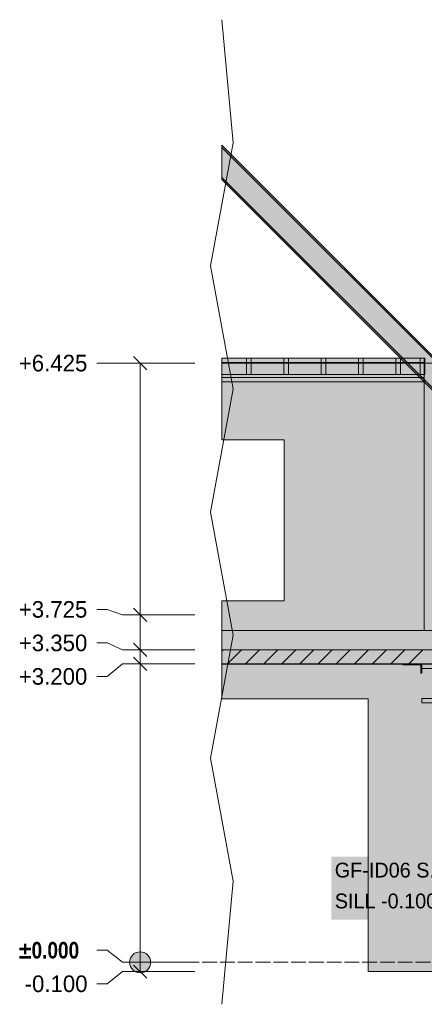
# Model space of a CAD drawing. Header units: millimetres. Extents: x 17 to 413, y 4 to 292.
# Tile 3 of 57: x 70 to 105, y 73 to 158. Entities that reach past the tile are written whole.
import ezdxf

# ---------------------------------------------------------------- set-up
doc = ezdxf.new("R2010")
doc.units = ezdxf.units.MM
doc.linetypes.add('DASHED', pattern=[1.524, 1.27, -0.254])
for name, color, linetype in [('FILL-LIGHT', 7, 'Continuous'), ('FILL-STEEL', 7, 'Continuous'), ('FILL-WHITE', 7, 'Continuous'), ('LINE-CORE', 7, 'Continuous'), ('LINE-INK', 7, 'Continuous'), ('LINE-STEEL-DASH', 7, 'DASHED'), ('LINE-STEEL_GREY', 7, 'Continuous'), ('TEXT-INK', 7, 'Continuous')]:
    doc.layers.add(name, color=color, linetype=linetype)
doc.styles.add('OpenSansCondensed-Bold', font='OpenSansCondensed-Bold.ttf')

msp = doc.modelspace()

# ---------------------------------------------------------------- hatches: boundary and pattern name
at = {"layer": 'FILL-LIGHT', "true_color": 0xcccccf}
h = msp.add_hatch(color=254, dxfattribs=at)
h.dxf.hatch_style = 1
h.paths.add_polyline_path([(102.282, 103.845), (106.256, 103.845), (106.256, 103.748), (106.256, 102.645), (87.726, 102.645), (87.726, 103.845)])
at = {"layer": 'FILL-STEEL', "true_color": 0x0d2973}
h = msp.add_hatch(color=166, dxfattribs=at)
h.dxf.hatch_style = 1
h.paths.add_polyline_path([(104.878, 99.293), (104.878, 99.683), (104.878, 99.686), (104.89, 99.686), (106.384, 99.686), (106.384, 102.231), (106.384, 102.251), (106.372, 102.251), (104.878, 102.251), (104.878, 102.642), (104.878, 102.645), (104.903, 102.645), (108.134, 102.645), (108.134, 102.254), (108.134, 102.251), (108.122, 102.251), (106.628, 102.251), (106.628, 99.706), (106.628, 99.686), (106.64, 99.686), (108.134, 99.686), (108.134, 99.296), (108.134, 99.293), (108.109, 99.293)])
at = {"layer": 'FILL-WHITE', "true_color": 0xffffff}
h = msp.add_hatch(color=7, dxfattribs=at)
h.dxf.hatch_style = 1
h.paths.add_polyline_path([(108.619, 126.235), (108.521, 126.137), (87.726, 146.932), (87.726, 147.128)])
h = msp.add_hatch(color=7, dxfattribs=at)
h.dxf.hatch_style = 1
h.paths.add_polyline_path([(108.619, 126.235), (108.521, 126.137), (87.726, 146.932), (87.726, 147.128)])
h = msp.add_hatch(color=7, dxfattribs=at)
h.dxf.hatch_style = 1
h.paths.add_polyline_path([(108.619, 126.235), (108.521, 126.137), (87.726, 146.932), (87.726, 147.128)])
h = msp.add_hatch(color=7, dxfattribs=at)
h.dxf.hatch_style = 1
h.paths.add_polyline_path([(108.619, 126.235), (108.521, 126.137), (87.726, 146.932), (87.726, 147.128)])
h = msp.add_hatch(color=7, dxfattribs=at)
h.dxf.hatch_style = 1
h.paths.add_polyline_path([(108.619, 126.235), (108.521, 126.137), (87.726, 146.932), (87.726, 147.128)])
h = msp.add_hatch(color=7, dxfattribs=at)
h.dxf.hatch_style = 1
h.paths.add_polyline_path([(108.619, 126.235), (108.521, 126.137), (87.726, 146.932), (87.726, 147.128)])
h = msp.add_hatch(color=7, dxfattribs=at)
h.dxf.hatch_style = 1
h.paths.add_polyline_path([(108.521, 126.137), (107.244, 124.86), (87.726, 144.378), (87.726, 146.932)])
h = msp.add_hatch(color=7, dxfattribs=at)
h.dxf.hatch_style = 1
h.paths.add_polyline_path([(108.521, 126.137), (107.244, 124.86), (87.726, 144.378), (87.726, 146.932)])
h = msp.add_hatch(color=7, dxfattribs=at)
h.dxf.hatch_style = 1
h.paths.add_polyline_path([(108.521, 126.137), (107.244, 124.86), (87.726, 144.378), (87.726, 146.932)])
h = msp.add_hatch(color=7, dxfattribs=at)
h.dxf.hatch_style = 1
h.paths.add_polyline_path([(108.521, 126.137), (107.244, 124.86), (87.726, 144.378), (87.726, 146.932)])
h = msp.add_hatch(color=7, dxfattribs=at)
h.dxf.hatch_style = 1
h.paths.add_polyline_path([(108.521, 126.137), (107.244, 124.86), (87.726, 144.378), (87.726, 146.932)])
h = msp.add_hatch(color=7, dxfattribs=at)
h.dxf.hatch_style = 1
h.paths.add_polyline_path([(108.521, 126.137), (107.244, 124.86), (87.726, 144.378), (87.726, 146.932)])
h = msp.add_hatch(color=7, dxfattribs=at)
h.dxf.hatch_style = 1
h.paths.add_polyline_path([(107.244, 124.86), (107.146, 124.762), (87.726, 144.183), (87.726, 144.378)])
h = msp.add_hatch(color=7, dxfattribs=at)
h.dxf.hatch_style = 1
h.paths.add_polyline_path([(107.244, 124.86), (107.146, 124.762), (87.726, 144.183), (87.726, 144.378)])
h = msp.add_hatch(color=7, dxfattribs=at)
h.dxf.hatch_style = 1
h.paths.add_polyline_path([(107.244, 124.86), (107.146, 124.762), (87.726, 144.183), (87.726, 144.378)])
h = msp.add_hatch(color=7, dxfattribs=at)
h.dxf.hatch_style = 1
h.paths.add_polyline_path([(107.244, 124.86), (107.146, 124.762), (87.726, 144.183), (87.726, 144.378)])
h = msp.add_hatch(color=7, dxfattribs=at)
h.dxf.hatch_style = 1
h.paths.add_polyline_path([(107.244, 124.86), (107.146, 124.762), (87.726, 144.183), (87.726, 144.378)])
h = msp.add_hatch(color=7, dxfattribs=at)
h.dxf.hatch_style = 1
h.paths.add_polyline_path([(107.244, 124.86), (107.146, 124.762), (87.726, 144.183), (87.726, 144.378)])
h = msp.add_hatch(color=7, dxfattribs=at)
h.dxf.hatch_style = 1
h.paths.add_polyline_path([(105.081, 128.877), (105.081, 128.501), (87.726, 128.501), (87.726, 128.877)])
h = msp.add_hatch(color=7, dxfattribs=at)
h.dxf.hatch_style = 1
h.paths.add_polyline_path([(105.081, 128.877), (105.081, 128.501), (87.726, 128.501), (87.726, 128.877)])
h = msp.add_hatch(color=7, dxfattribs=at)
h.dxf.hatch_style = 1
h.paths.add_polyline_path([(105.081, 128.877), (105.081, 128.501), (87.726, 128.501), (87.726, 128.877)])
h = msp.add_hatch(color=7, dxfattribs=at)
h.dxf.hatch_style = 1
h.paths.add_polyline_path([(105.081, 128.877), (105.081, 128.501), (87.726, 128.501), (87.726, 128.877)])
h = msp.add_hatch(color=7, dxfattribs=at)
h.dxf.hatch_style = 1
h.paths.add_polyline_path([(105.081, 128.877), (105.081, 128.501), (87.726, 128.501), (87.726, 128.877)])
h = msp.add_hatch(color=7, dxfattribs=at)
h.dxf.hatch_style = 1
h.paths.add_polyline_path([(105.081, 128.877), (105.081, 128.501), (87.726, 128.501), (87.726, 128.877)])
h = msp.add_hatch(color=7, dxfattribs=at)
h.dxf.hatch_style = 1
h.paths.add_polyline_path([(105.081, 128.877), (105.081, 128.501), (87.726, 128.501), (87.726, 128.877)])
h = msp.add_hatch(color=7, dxfattribs=at)
h.dxf.hatch_style = 1
h.paths.add_polyline_path([(105.081, 128.877), (105.081, 128.501), (87.726, 128.501), (87.726, 128.877)])
h = msp.add_hatch(color=7, dxfattribs=at)
h.dxf.hatch_style = 1
h.paths.add_polyline_path([(105.081, 128.877), (105.081, 128.501), (87.726, 128.501), (87.726, 128.877)])
h = msp.add_hatch(color=7, dxfattribs=at)
h.dxf.hatch_style = 1
h.paths.add_polyline_path([(105.081, 128.877), (105.081, 128.501), (87.726, 128.501), (87.726, 128.877)])
h = msp.add_hatch(color=7, dxfattribs=at)
h.dxf.hatch_style = 1
h.paths.add_polyline_path([(105.081, 128.877), (105.081, 128.501), (87.726, 128.501), (87.726, 128.877)])
h = msp.add_hatch(color=7, dxfattribs=at)
h.dxf.hatch_style = 1
h.paths.add_polyline_path([(105.081, 128.877), (105.081, 128.501), (87.726, 128.501), (87.726, 128.877)])
h = msp.add_hatch(color=7, dxfattribs=at)
h.dxf.hatch_style = 1
h.paths.add_polyline_path([(105.081, 128.877), (105.081, 128.501), (87.726, 128.501), (87.726, 128.877)])
h = msp.add_hatch(color=7, dxfattribs=at)
h.dxf.hatch_style = 1
h.paths.add_polyline_path([(105.081, 128.877), (105.081, 128.501), (87.726, 128.501), (87.726, 128.877)])
h = msp.add_hatch(color=7, dxfattribs=at)
h.dxf.hatch_style = 1
h.paths.add_polyline_path([(105.081, 128.877), (105.081, 128.501), (87.726, 128.501), (87.726, 128.877)])
h = msp.add_hatch(color=7, dxfattribs=at)
h.dxf.hatch_style = 1
h.paths.add_polyline_path([(105.081, 128.877), (105.081, 128.501), (87.726, 128.501), (87.726, 128.877)])
h = msp.add_hatch(color=7, dxfattribs=at)
h.dxf.hatch_style = 1
h.paths.add_polyline_path([(105.081, 128.877), (105.081, 128.501), (87.726, 128.501), (87.726, 128.877)])
h = msp.add_hatch(color=7, dxfattribs=at)
h.dxf.hatch_style = 1
h.paths.add_polyline_path([(105.081, 128.877), (105.081, 128.501), (87.726, 128.501), (87.726, 128.877)])
h = msp.add_hatch(color=7, dxfattribs=at)
h.dxf.hatch_style = 1
h.paths.add_polyline_path([(105.081, 128.877), (105.081, 128.501), (87.726, 128.501), (87.726, 128.877)])
h = msp.add_hatch(color=7, dxfattribs=at)
h.dxf.hatch_style = 1
h.paths.add_polyline_path([(105.081, 128.877), (105.081, 128.501), (87.726, 128.501), (87.726, 128.877)])
h = msp.add_hatch(color=7, dxfattribs=at)
h.dxf.hatch_style = 1
h.paths.add_polyline_path([(105.081, 128.877), (105.081, 128.501), (87.726, 128.501), (87.726, 128.877)])
h = msp.add_hatch(color=7, dxfattribs=at)
h.dxf.hatch_style = 1
h.paths.add_polyline_path([(105.081, 128.877), (105.081, 128.501), (87.726, 128.501), (87.726, 128.877)])
h = msp.add_hatch(color=7, dxfattribs=at)
h.dxf.hatch_style = 1
h.paths.add_polyline_path([(105.081, 128.877), (105.081, 128.501), (87.726, 128.501), (87.726, 128.877)])
h = msp.add_hatch(color=7, dxfattribs=at)
h.dxf.hatch_style = 1
h.paths.add_polyline_path([(105.081, 128.877), (105.081, 128.501), (87.726, 128.501), (87.726, 128.877)])
h = msp.add_hatch(color=7, dxfattribs=at)
h.dxf.hatch_style = 1
h.paths.add_polyline_path([(105.081, 128.877), (105.081, 128.501), (87.726, 128.501), (87.726, 128.877)])
h = msp.add_hatch(color=7, dxfattribs=at)
h.dxf.hatch_style = 1
h.paths.add_polyline_path([(105.081, 128.877), (105.081, 128.501), (87.726, 128.501), (87.726, 128.877)])
h = msp.add_hatch(color=7, dxfattribs=at)
h.dxf.hatch_style = 1
h.paths.add_polyline_path([(105.081, 128.877), (105.081, 128.501), (87.726, 128.501), (87.726, 128.877)])
h = msp.add_hatch(color=7, dxfattribs=at)
h.dxf.hatch_style = 1
h.paths.add_polyline_path([(105.081, 128.877), (105.081, 128.501), (87.726, 128.501), (87.726, 128.877)])
h = msp.add_hatch(color=7, dxfattribs=at)
h.dxf.hatch_style = 1
h.paths.add_polyline_path([(105.081, 128.877), (105.081, 128.501), (87.726, 128.501), (87.726, 128.877)])
h = msp.add_hatch(color=7, dxfattribs=at)
h.dxf.hatch_style = 1
h.paths.add_polyline_path([(105.081, 128.877), (105.081, 128.501), (87.726, 128.501), (87.726, 128.877)])
h = msp.add_hatch(color=7, dxfattribs=at)
h.dxf.hatch_style = 1
h.paths.add_polyline_path([(105.081, 128.877), (105.081, 128.501), (87.726, 128.501), (87.726, 128.877)])
h = msp.add_hatch(color=7, dxfattribs=at)
h.dxf.hatch_style = 1
h.paths.add_polyline_path([(105.081, 128.877), (105.081, 128.501), (87.726, 128.501), (87.726, 128.877)])
h = msp.add_hatch(color=7, dxfattribs=at)
h.dxf.hatch_style = 1
h.paths.add_polyline_path([(105.081, 128.877), (105.081, 128.501), (87.726, 128.501), (87.726, 128.877)])
h = msp.add_hatch(color=7, dxfattribs=at)
h.dxf.hatch_style = 1
h.paths.add_polyline_path([(105.081, 128.877), (105.081, 128.501), (87.726, 128.501), (87.726, 128.877)])
h = msp.add_hatch(color=7, dxfattribs=at)
h.dxf.hatch_style = 1
h.paths.add_polyline_path([(105.081, 128.877), (105.081, 128.501), (87.726, 128.501), (87.726, 128.877)])
h = msp.add_hatch(color=7, dxfattribs=at)
h.dxf.hatch_style = 1
h.paths.add_polyline_path([(105.081, 128.877), (105.081, 128.501), (87.726, 128.501), (87.726, 128.877)])
h = msp.add_hatch(color=7, dxfattribs=at)
h.dxf.hatch_style = 1
h.paths.add_polyline_path([(105.081, 128.877), (105.081, 128.501), (87.726, 128.501), (87.726, 128.877)])
h = msp.add_hatch(color=7, dxfattribs=at)
h.dxf.hatch_style = 1
h.paths.add_polyline_path([(105.081, 128.877), (105.081, 128.501), (87.726, 128.501), (87.726, 128.877)])
h = msp.add_hatch(color=7, dxfattribs=at)
h.dxf.hatch_style = 1
h.paths.add_polyline_path([(105.081, 128.877), (105.081, 128.501), (87.726, 128.501), (87.726, 128.877)])
h = msp.add_hatch(color=7, dxfattribs=at)
h.dxf.hatch_style = 1
h.paths.add_polyline_path([(105.081, 128.877), (105.081, 128.501), (87.726, 128.501), (87.726, 128.877)])
h = msp.add_hatch(color=7, dxfattribs=at)
h.dxf.hatch_style = 1
h.paths.add_polyline_path([(105.081, 128.877), (105.081, 127.477), (87.726, 127.477), (87.726, 128.877)])
h = msp.add_hatch(color=7, dxfattribs=at)
h.dxf.hatch_style = 1
h.paths.add_polyline_path([(105.081, 128.877), (105.081, 127.477), (87.726, 127.477), (87.726, 128.877)])
h = msp.add_hatch(color=7, dxfattribs=at)
h.dxf.hatch_style = 1
h.paths.add_polyline_path([(105.081, 128.877), (105.081, 127.477), (87.726, 127.477), (87.726, 128.877)])
h = msp.add_hatch(color=7, dxfattribs=at)
h.dxf.hatch_style = 1
h.paths.add_polyline_path([(105.081, 128.877), (105.081, 127.477), (87.726, 127.477), (87.726, 128.877)])
h = msp.add_hatch(color=7, dxfattribs=at)
h.dxf.hatch_style = 1
h.paths.add_polyline_path([(105.081, 128.501), (105.081, 127.221), (87.726, 127.221), (87.726, 128.501)])
h = msp.add_hatch(color=7, dxfattribs=at)
h.dxf.hatch_style = 1
h.paths.add_polyline_path([(105.081, 128.501), (105.081, 127.221), (87.726, 127.221), (87.726, 128.501)])
h = msp.add_hatch(color=7, dxfattribs=at)
h.dxf.hatch_style = 1
h.paths.add_polyline_path([(105.081, 128.501), (105.081, 127.221), (87.726, 127.221), (87.726, 128.501)])
h = msp.add_hatch(color=7, dxfattribs=at)
h.dxf.hatch_style = 1
h.paths.add_polyline_path([(105.081, 128.501), (105.081, 127.221), (87.726, 127.221), (87.726, 128.501)])
h = msp.add_hatch(color=7, dxfattribs=at)
h.dxf.hatch_style = 1
h.paths.add_polyline_path([(105.081, 128.501), (105.081, 127.221), (87.726, 127.221), (87.726, 128.501)])
h = msp.add_hatch(color=7, dxfattribs=at)
h.dxf.hatch_style = 1
h.paths.add_polyline_path([(105.081, 128.501), (105.081, 127.221), (87.726, 127.221), (87.726, 128.501)])
h = msp.add_hatch(color=7, dxfattribs=at)
h.dxf.hatch_style = 1
h.paths.add_polyline_path([(105.081, 128.501), (105.081, 127.221), (87.726, 127.221), (87.726, 128.501)])
h = msp.add_hatch(color=7, dxfattribs=at)
h.dxf.hatch_style = 1
h.paths.add_polyline_path([(105.081, 128.501), (105.081, 127.221), (87.726, 127.221), (87.726, 128.501)])
h = msp.add_hatch(color=7, dxfattribs=at)
h.dxf.hatch_style = 1
h.paths.add_polyline_path([(105.081, 128.501), (105.081, 127.221), (87.726, 127.221), (87.726, 128.501)])
h = msp.add_hatch(color=7, dxfattribs=at)
h.dxf.hatch_style = 1
h.paths.add_polyline_path([(105.081, 128.501), (105.081, 127.221), (87.726, 127.221), (87.726, 128.501)])
h = msp.add_hatch(color=7, dxfattribs=at)
h.dxf.hatch_style = 1
h.paths.add_polyline_path([(105.081, 128.501), (105.081, 127.221), (87.726, 127.221), (87.726, 128.501)])
h = msp.add_hatch(color=7, dxfattribs=at)
h.dxf.hatch_style = 1
h.paths.add_polyline_path([(105.081, 128.501), (105.081, 127.221), (87.726, 127.221), (87.726, 128.501)])
h = msp.add_hatch(color=7, dxfattribs=at)
h.dxf.hatch_style = 1
h.paths.add_polyline_path([(105.081, 128.501), (105.081, 127.221), (87.726, 127.221), (87.726, 128.501)])
h = msp.add_hatch(color=7, dxfattribs=at)
h.dxf.hatch_style = 1
h.paths.add_polyline_path([(105.081, 128.501), (105.081, 127.221), (87.726, 127.221), (87.726, 128.501)])
h = msp.add_hatch(color=7, dxfattribs=at)
h.dxf.hatch_style = 1
h.paths.add_polyline_path([(105.081, 128.501), (105.081, 127.221), (87.726, 127.221), (87.726, 128.501)])
h = msp.add_hatch(color=7, dxfattribs=at)
h.dxf.hatch_style = 1
h.paths.add_polyline_path([(105.081, 128.501), (105.081, 127.221), (87.726, 127.221), (87.726, 128.501)])
h = msp.add_hatch(color=7, dxfattribs=at)
h.dxf.hatch_style = 1
h.paths.add_polyline_path([(105.081, 128.501), (105.081, 127.221), (87.726, 127.221), (87.726, 128.501)])
h = msp.add_hatch(color=7, dxfattribs=at)
h.dxf.hatch_style = 1
h.paths.add_polyline_path([(105.081, 128.501), (105.081, 127.221), (87.726, 127.221), (87.726, 128.501)])
h = msp.add_hatch(color=7, dxfattribs=at)
h.dxf.hatch_style = 1
h.paths.add_polyline_path([(105.081, 128.501), (105.081, 127.221), (87.726, 127.221), (87.726, 128.501)])
h = msp.add_hatch(color=7, dxfattribs=at)
h.dxf.hatch_style = 1
h.paths.add_polyline_path([(105.081, 128.501), (105.081, 127.221), (87.726, 127.221), (87.726, 128.501)])
h = msp.add_hatch(color=7, dxfattribs=at)
h.dxf.hatch_style = 1
h.paths.add_polyline_path([(105.081, 128.501), (105.081, 127.221), (87.726, 127.221), (87.726, 128.501)])
h = msp.add_hatch(color=7, dxfattribs=at)
h.dxf.hatch_style = 1
h.paths.add_polyline_path([(105.081, 128.501), (105.081, 127.221), (87.726, 127.221), (87.726, 128.501)])
h = msp.add_hatch(color=7, dxfattribs=at)
h.dxf.hatch_style = 1
h.paths.add_polyline_path([(105.081, 128.501), (105.081, 127.221), (87.726, 127.221), (87.726, 128.501)])
h = msp.add_hatch(color=7, dxfattribs=at)
h.dxf.hatch_style = 1
h.paths.add_polyline_path([(105.081, 128.501), (105.081, 127.221), (87.726, 127.221), (87.726, 128.501)])
h = msp.add_hatch(color=7, dxfattribs=at)
h.dxf.hatch_style = 1
h.paths.add_polyline_path([(105.081, 128.501), (105.081, 127.221), (87.726, 127.221), (87.726, 128.501)])
h = msp.add_hatch(color=7, dxfattribs=at)
h.dxf.hatch_style = 1
h.paths.add_polyline_path([(105.081, 128.501), (105.081, 127.221), (87.726, 127.221), (87.726, 128.501)])
h = msp.add_hatch(color=7, dxfattribs=at)
h.dxf.hatch_style = 1
h.paths.add_polyline_path([(105.081, 128.501), (105.081, 127.221), (87.726, 127.221), (87.726, 128.501)])
h = msp.add_hatch(color=7, dxfattribs=at)
h.dxf.hatch_style = 1
h.paths.add_polyline_path([(105.081, 128.501), (105.081, 127.221), (87.726, 127.221), (87.726, 128.501)])
h = msp.add_hatch(color=7, dxfattribs=at)
h.dxf.hatch_style = 1
h.paths.add_polyline_path([(105.081, 128.501), (105.081, 127.221), (87.726, 127.221), (87.726, 128.501)])
h = msp.add_hatch(color=7, dxfattribs=at)
h.dxf.hatch_style = 1
h.paths.add_polyline_path([(105.081, 128.501), (105.081, 127.221), (87.726, 127.221), (87.726, 128.501)])
h = msp.add_hatch(color=7, dxfattribs=at)
h.dxf.hatch_style = 1
h.paths.add_polyline_path([(105.081, 128.501), (105.081, 127.221), (87.726, 127.221), (87.726, 128.501)])
h = msp.add_hatch(color=7, dxfattribs=at)
h.dxf.hatch_style = 1
h.paths.add_polyline_path([(105.081, 128.501), (105.081, 127.221), (87.726, 127.221), (87.726, 128.501)])
h = msp.add_hatch(color=7, dxfattribs=at)
h.dxf.hatch_style = 1
h.paths.add_polyline_path([(105.081, 128.501), (105.081, 127.221), (87.726, 127.221), (87.726, 128.501)])
h = msp.add_hatch(color=7, dxfattribs=at)
h.dxf.hatch_style = 1
h.paths.add_polyline_path([(105.081, 128.501), (105.081, 127.221), (87.726, 127.221), (87.726, 128.501)])
h = msp.add_hatch(color=7, dxfattribs=at)
h.dxf.hatch_style = 1
h.paths.add_polyline_path([(105.081, 128.501), (105.081, 127.221), (87.726, 127.221), (87.726, 128.501)])
h = msp.add_hatch(color=7, dxfattribs=at)
h.dxf.hatch_style = 1
h.paths.add_polyline_path([(105.081, 128.501), (105.081, 127.221), (87.726, 127.221), (87.726, 128.501)])
h = msp.add_hatch(color=7, dxfattribs=at)
h.dxf.hatch_style = 1
h.paths.add_polyline_path([(105.081, 128.501), (105.081, 127.221), (87.726, 127.221), (87.726, 128.501)])
h = msp.add_hatch(color=7, dxfattribs=at)
h.dxf.hatch_style = 1
h.paths.add_polyline_path([(105.081, 128.501), (105.081, 127.221), (87.726, 127.221), (87.726, 128.501)])
h = msp.add_hatch(color=7, dxfattribs=at)
h.dxf.hatch_style = 1
h.paths.add_polyline_path([(105.081, 128.501), (105.081, 127.221), (87.726, 127.221), (87.726, 128.501)])
h = msp.add_hatch(color=7, dxfattribs=at)
h.dxf.hatch_style = 1
h.paths.add_polyline_path([(105.081, 128.501), (105.081, 127.221), (87.726, 127.221), (87.726, 128.501)])
h = msp.add_hatch(color=7, dxfattribs=at)
h.dxf.hatch_style = 1
h.paths.add_polyline_path([(105.079, 128.445), (105.079, 105.505), (87.726, 105.505), (87.726, 108.045), (93.066, 108.045), (93.066, 121.849), (87.726, 121.849), (87.726, 128.445)])
h = msp.add_hatch(color=7, dxfattribs=at)
h.dxf.hatch_style = 1
h.paths.add_polyline_path([(105.079, 128.445), (105.079, 105.505), (87.726, 105.505), (87.726, 108.045), (93.066, 108.045), (93.066, 121.849), (87.726, 121.849), (87.726, 128.445)])
h = msp.add_hatch(color=7, dxfattribs=at)
h.dxf.hatch_style = 1
h.paths.add_polyline_path([(90.234, 128.877), (90.234, 127.477), (89.834, 127.477), (89.834, 128.877)])
h = msp.add_hatch(color=7, dxfattribs=at)
h.dxf.hatch_style = 1
h.paths.add_polyline_path([(89.834, 128.877), (90.234, 128.877), (90.234, 127.477), (89.834, 127.477)])
h = msp.add_hatch(color=7, dxfattribs=at)
h.dxf.hatch_style = 1
h.paths.add_polyline_path([(93.434, 128.877), (93.434, 127.477), (93.034, 127.477), (93.034, 128.877)])
h = msp.add_hatch(color=7, dxfattribs=at)
h.dxf.hatch_style = 1
h.paths.add_polyline_path([(93.034, 128.877), (93.434, 128.877), (93.434, 127.477), (93.034, 127.477)])
h = msp.add_hatch(color=7, dxfattribs=at)
h.dxf.hatch_style = 1
h.paths.add_polyline_path([(96.634, 128.877), (96.634, 127.477), (96.234, 127.477), (96.234, 128.877)])
h = msp.add_hatch(color=7, dxfattribs=at)
h.dxf.hatch_style = 1
h.paths.add_polyline_path([(96.234, 128.877), (96.634, 128.877), (96.634, 127.477), (96.234, 127.477)])
h = msp.add_hatch(color=7, dxfattribs=at)
h.dxf.hatch_style = 1
h.paths.add_polyline_path([(99.834, 128.877), (99.834, 127.477), (99.434, 127.477), (99.434, 128.877)])
h = msp.add_hatch(color=7, dxfattribs=at)
h.dxf.hatch_style = 1
h.paths.add_polyline_path([(99.434, 128.877), (99.834, 128.877), (99.834, 127.477), (99.434, 127.477)])
h = msp.add_hatch(color=7, dxfattribs=at)
h.dxf.hatch_style = 1
h.paths.add_polyline_path([(103.034, 128.877), (103.034, 127.477), (102.634, 127.477), (102.634, 128.877)])
h = msp.add_hatch(color=7, dxfattribs=at)
h.dxf.hatch_style = 1
h.paths.add_polyline_path([(102.634, 128.877), (103.034, 128.877), (103.034, 127.477), (102.634, 127.477)])
h = msp.add_hatch(color=7, dxfattribs=at)
h.dxf.hatch_style = 1
h.paths.add_polyline_path([(105.122, 128.877), (105.122, 127.477), (104.722, 127.477), (104.722, 128.877)])
h = msp.add_hatch(color=7, dxfattribs=at)
h.dxf.hatch_style = 1
h.paths.add_polyline_path([(104.722, 128.877), (105.122, 128.877), (105.122, 127.477), (104.722, 127.477)])
h = msp.add_hatch(color=7, dxfattribs=at)
h.dxf.hatch_style = 1
h.paths.add_polyline_path([(107.926, 128.445), (107.926, 105.505), (105.079, 105.505), (105.079, 128.445)])
h = msp.add_hatch(color=7, dxfattribs=at)
h.dxf.hatch_style = 1
h.paths.add_polyline_path([(105.081, 128.445), (107.926, 128.445), (107.926, 105.505), (105.081, 105.505), (105.08, 105.493), (105.079, 105.493), (105.079, 128.445)])
h = msp.add_hatch(color=7, dxfattribs=at)
h.dxf.hatch_style = 1
h.paths.add_polyline_path([(105.081, 127.221), (105.081, 126.845), (87.726, 126.845), (87.726, 127.221)])
h = msp.add_hatch(color=7, dxfattribs=at)
h.dxf.hatch_style = 1
h.paths.add_polyline_path([(105.081, 127.221), (105.081, 126.845), (87.726, 126.845), (87.726, 127.221)])
h = msp.add_hatch(color=7, dxfattribs=at)
h.dxf.hatch_style = 1
h.paths.add_polyline_path([(105.081, 127.221), (105.081, 126.845), (87.726, 126.845), (87.726, 127.221)])
h = msp.add_hatch(color=7, dxfattribs=at)
h.dxf.hatch_style = 1
h.paths.add_polyline_path([(105.081, 127.221), (105.081, 126.845), (87.726, 126.845), (87.726, 127.221)])
h = msp.add_hatch(color=7, dxfattribs=at)
h.dxf.hatch_style = 1
h.paths.add_polyline_path([(105.081, 127.221), (105.081, 126.845), (87.726, 126.845), (87.726, 127.221)])
h = msp.add_hatch(color=7, dxfattribs=at)
h.dxf.hatch_style = 1
h.paths.add_polyline_path([(105.081, 127.221), (105.081, 126.845), (87.726, 126.845), (87.726, 127.221)])
h = msp.add_hatch(color=7, dxfattribs=at)
h.dxf.hatch_style = 1
h.paths.add_polyline_path([(105.081, 127.221), (105.081, 126.845), (87.726, 126.845), (87.726, 127.221)])
h = msp.add_hatch(color=7, dxfattribs=at)
h.dxf.hatch_style = 1
h.paths.add_polyline_path([(105.081, 127.221), (105.081, 126.845), (87.726, 126.845), (87.726, 127.221)])
h = msp.add_hatch(color=7, dxfattribs=at)
h.dxf.hatch_style = 1
h.paths.add_polyline_path([(105.081, 127.221), (105.081, 126.845), (87.726, 126.845), (87.726, 127.221)])
h = msp.add_hatch(color=7, dxfattribs=at)
h.dxf.hatch_style = 1
h.paths.add_polyline_path([(105.081, 127.221), (105.081, 126.845), (87.726, 126.845), (87.726, 127.221)])
h = msp.add_hatch(color=7, dxfattribs=at)
h.dxf.hatch_style = 1
h.paths.add_polyline_path([(105.081, 127.221), (105.081, 126.845), (87.726, 126.845), (87.726, 127.221)])
h = msp.add_hatch(color=7, dxfattribs=at)
h.dxf.hatch_style = 1
h.paths.add_polyline_path([(105.081, 127.221), (105.081, 126.845), (87.726, 126.845), (87.726, 127.221)])
h = msp.add_hatch(color=7, dxfattribs=at)
h.dxf.hatch_style = 1
h.paths.add_polyline_path([(105.081, 127.221), (105.081, 126.845), (87.726, 126.845), (87.726, 127.221)])
h = msp.add_hatch(color=7, dxfattribs=at)
h.dxf.hatch_style = 1
h.paths.add_polyline_path([(105.081, 127.221), (105.081, 126.845), (87.726, 126.845), (87.726, 127.221)])
h = msp.add_hatch(color=7, dxfattribs=at)
h.dxf.hatch_style = 1
h.paths.add_polyline_path([(105.081, 127.221), (105.081, 126.845), (87.726, 126.845), (87.726, 127.221)])
h = msp.add_hatch(color=7, dxfattribs=at)
h.dxf.hatch_style = 1
h.paths.add_polyline_path([(105.081, 127.221), (105.081, 126.845), (87.726, 126.845), (87.726, 127.221)])
h = msp.add_hatch(color=7, dxfattribs=at)
h.dxf.hatch_style = 1
h.paths.add_polyline_path([(105.081, 127.221), (105.081, 126.845), (87.726, 126.845), (87.726, 127.221)])
h = msp.add_hatch(color=7, dxfattribs=at)
h.dxf.hatch_style = 1
h.paths.add_polyline_path([(105.081, 127.221), (105.081, 126.845), (87.726, 126.845), (87.726, 127.221)])
h = msp.add_hatch(color=7, dxfattribs=at)
h.dxf.hatch_style = 1
h.paths.add_polyline_path([(105.081, 127.221), (105.081, 126.845), (87.726, 126.845), (87.726, 127.221)])
h = msp.add_hatch(color=7, dxfattribs=at)
h.dxf.hatch_style = 1
h.paths.add_polyline_path([(105.081, 127.221), (105.081, 126.845), (87.726, 126.845), (87.726, 127.221)])
h = msp.add_hatch(color=7, dxfattribs=at)
h.dxf.hatch_style = 1
h.paths.add_polyline_path([(105.081, 127.221), (105.081, 126.845), (87.726, 126.845), (87.726, 127.221)])
h = msp.add_hatch(color=7, dxfattribs=at)
h.dxf.hatch_style = 1
h.paths.add_polyline_path([(105.081, 127.221), (105.081, 126.845), (87.726, 126.845), (87.726, 127.221)])
h = msp.add_hatch(color=7, dxfattribs=at)
h.dxf.hatch_style = 1
h.paths.add_polyline_path([(105.081, 127.221), (105.081, 126.845), (87.726, 126.845), (87.726, 127.221)])
h = msp.add_hatch(color=7, dxfattribs=at)
h.dxf.hatch_style = 1
h.paths.add_polyline_path([(105.081, 127.221), (105.081, 126.845), (87.726, 126.845), (87.726, 127.221)])
h = msp.add_hatch(color=7, dxfattribs=at)
h.dxf.hatch_style = 1
h.paths.add_polyline_path([(105.081, 127.221), (105.081, 126.845), (87.726, 126.845), (87.726, 127.221)])
h = msp.add_hatch(color=7, dxfattribs=at)
h.dxf.hatch_style = 1
h.paths.add_polyline_path([(105.081, 127.221), (105.081, 126.845), (87.726, 126.845), (87.726, 127.221)])
h = msp.add_hatch(color=7, dxfattribs=at)
h.dxf.hatch_style = 1
h.paths.add_polyline_path([(105.081, 127.221), (105.081, 126.845), (87.726, 126.845), (87.726, 127.221)])
h = msp.add_hatch(color=7, dxfattribs=at)
h.dxf.hatch_style = 1
h.paths.add_polyline_path([(105.081, 127.221), (105.081, 126.845), (87.726, 126.845), (87.726, 127.221)])
h = msp.add_hatch(color=7, dxfattribs=at)
h.dxf.hatch_style = 1
h.paths.add_polyline_path([(105.081, 127.221), (105.081, 126.845), (87.726, 126.845), (87.726, 127.221)])
h = msp.add_hatch(color=7, dxfattribs=at)
h.dxf.hatch_style = 1
h.paths.add_polyline_path([(105.081, 127.221), (105.081, 126.845), (87.726, 126.845), (87.726, 127.221)])
h = msp.add_hatch(color=7, dxfattribs=at)
h.dxf.hatch_style = 1
h.paths.add_polyline_path([(105.081, 127.221), (105.081, 126.845), (87.726, 126.845), (87.726, 127.221)])
h = msp.add_hatch(color=7, dxfattribs=at)
h.dxf.hatch_style = 1
h.paths.add_polyline_path([(105.081, 127.221), (105.081, 126.845), (87.726, 126.845), (87.726, 127.221)])
h = msp.add_hatch(color=7, dxfattribs=at)
h.dxf.hatch_style = 1
h.paths.add_polyline_path([(105.081, 127.221), (105.081, 126.845), (87.726, 126.845), (87.726, 127.221)])
h = msp.add_hatch(color=7, dxfattribs=at)
h.dxf.hatch_style = 1
h.paths.add_polyline_path([(105.081, 127.221), (105.081, 126.845), (87.726, 126.845), (87.726, 127.221)])
h = msp.add_hatch(color=7, dxfattribs=at)
h.dxf.hatch_style = 1
h.paths.add_polyline_path([(105.081, 127.221), (105.081, 126.845), (87.726, 126.845), (87.726, 127.221)])
h = msp.add_hatch(color=7, dxfattribs=at)
h.dxf.hatch_style = 1
h.paths.add_polyline_path([(105.081, 127.221), (105.081, 126.845), (87.726, 126.845), (87.726, 127.221)])
h = msp.add_hatch(color=7, dxfattribs=at)
h.dxf.hatch_style = 1
h.paths.add_polyline_path([(105.081, 127.221), (105.081, 126.845), (87.726, 126.845), (87.726, 127.221)])
h = msp.add_hatch(color=7, dxfattribs=at)
h.dxf.hatch_style = 1
h.paths.add_polyline_path([(105.081, 127.221), (105.081, 126.845), (87.726, 126.845), (87.726, 127.221)])
h = msp.add_hatch(color=7, dxfattribs=at)
h.dxf.hatch_style = 1
h.paths.add_polyline_path([(105.081, 127.221), (105.081, 126.845), (87.726, 126.845), (87.726, 127.221)])
h = msp.add_hatch(color=7, dxfattribs=at)
h.dxf.hatch_style = 1
h.paths.add_polyline_path([(105.081, 127.221), (105.081, 126.845), (87.726, 126.845), (87.726, 127.221)])
h = msp.add_hatch(color=7, dxfattribs=at)
h.dxf.hatch_style = 1
h.paths.add_polyline_path([(106.165, 105.505), (106.165, 76.245), (100.266, 76.245), (100.266, 99.649), (87.726, 99.649), (87.726, 105.505)])
h = msp.add_hatch(color=7, dxfattribs=at)
h.dxf.hatch_style = 1
h.paths.add_polyline_path([(106.165, 105.505), (106.165, 103.855), (87.726, 103.855), (87.726, 105.505)])
h = msp.add_hatch(color=7, dxfattribs=at)
h.dxf.hatch_style = 1
h.paths.add_polyline_path([(105.092, 105.504), (105.079, 105.505)])
h = msp.add_hatch(color=7, dxfattribs=at)
h.dxf.hatch_style = 1
h.paths.add_polyline_path([(106.165, 103.855), (106.165, 102.634), (87.726, 102.634), (87.726, 103.855)])
h = msp.add_hatch(color=7, dxfattribs=at)
h.dxf.hatch_style = 1
h.paths.add_polyline_path([(106.165, 102.634), (106.165, 76.245), (100.266, 76.245), (100.266, 99.649), (87.726, 99.649), (87.726, 102.634)])
h = msp.add_hatch(color=7, dxfattribs=at)
h.dxf.hatch_style = 1
h.paths.add_polyline_path([(103.238, 102.645), (104.878, 102.645), (104.878, 101.845), (104.798, 101.845), (104.798, 102.565), (103.238, 102.565)])
h = msp.add_hatch(color=7, dxfattribs=at)
h.dxf.hatch_style = 1
h.paths.add_polyline_path([(103.238, 102.645), (104.878, 102.645), (104.878, 101.845), (104.798, 101.845), (104.798, 102.565), (103.238, 102.565)])
h = msp.add_hatch(color=7, dxfattribs=at)
h.dxf.hatch_style = 1
h.paths.add_polyline_path([(104.878, 99.686), (106.384, 99.686), (106.384, 102.251), (104.878, 102.251), (104.878, 102.645), (108.134, 102.645), (108.134, 102.251), (106.628, 102.251), (106.628, 99.686), (108.134, 99.686), (108.134, 99.293), (104.878, 99.293)])
h = msp.add_hatch(color=7, dxfattribs=at)
h.dxf.hatch_style = 1
h.paths.add_polyline_path([(97.107, 80.719), (119.131, 80.719), (119.131, 86.111), (97.107, 86.111)])
h = msp.add_hatch(color=7, dxfattribs=at)
h.dxf.hatch_style = 1
h.paths.add_polyline_path([(81.626, 77.045), (81.595, 77.278), (81.505, 77.495), (81.362, 77.681), (81.176, 77.824), (80.959, 77.914), (80.726, 77.945), (80.493, 77.914), (80.276, 77.824), (80.089, 77.681), (79.946, 77.495), (79.856, 77.278), (79.826, 77.045), (79.856, 76.812), (79.946, 76.595), (80.089, 76.408), (80.276, 76.265), (80.493, 76.175), (80.726, 76.145), (80.959, 76.175), (81.176, 76.265), (81.362, 76.408), (81.505, 76.595), (81.595, 76.812)])

# ---------------------------------------------------------------- linework, layer by layer
at = {"layer": 'LINE-CORE', "lineweight": 5}
for points in [[(108.619, 126.235), (108.521, 126.137), (87.726, 146.932), (87.726, 147.128)], [(108.619, 126.235), (108.521, 126.137), (87.726, 146.932), (87.726, 147.128)], [(108.619, 126.235), (108.619, 126.235), (108.619, 126.235), (108.619, 126.235), (108.619, 126.235), (108.521, 126.137), (87.726, 146.932), (87.726, 147.128)], [(108.619, 126.235), (108.619, 126.235), (108.619, 126.235), (108.619, 126.235), (108.619, 126.235), (108.521, 126.137), (87.726, 146.932), (87.726, 147.128)], [(108.619, 126.235), (108.619, 126.235), (108.619, 126.235), (108.619, 126.235), (108.619, 126.235), (108.521, 126.137), (87.726, 146.932), (87.726, 147.128)], [(108.619, 126.235), (108.619, 126.235), (108.619, 126.235), (108.619, 126.235), (108.619, 126.235), (108.521, 126.137), (87.726, 146.932), (87.726, 147.128)], [(108.521, 126.137), (107.244, 124.86), (87.726, 144.378), (87.726, 146.932)], [(108.521, 126.137), (107.244, 124.86), (87.726, 144.378), (87.726, 146.932)], [(108.521, 126.137), (108.521, 126.137), (107.244, 124.86), (87.726, 144.378), (87.726, 146.932)], [(108.521, 126.137), (108.521, 126.137), (107.244, 124.86), (87.726, 144.378), (87.726, 146.932)], [(108.521, 126.137), (108.521, 126.137), (107.244, 124.86), (87.726, 144.378), (87.726, 146.932)], [(108.521, 126.137), (108.521, 126.137), (107.244, 124.86), (87.726, 144.378), (87.726, 146.932)], [(107.244, 124.86), (107.244, 124.86), (107.244, 124.86), (107.146, 124.762), (87.726, 144.183), (87.726, 144.378)], [(107.244, 124.86), (107.244, 124.86), (107.244, 124.86), (107.146, 124.762), (87.726, 144.183), (87.726, 144.378)], [(107.244, 124.86), (107.244, 124.86), (107.244, 124.86), (107.244, 124.86), (107.146, 124.762), (87.726, 144.183), (87.726, 144.378)], [(107.244, 124.86), (107.244, 124.86), (107.244, 124.86), (107.244, 124.86), (107.146, 124.762), (87.726, 144.183), (87.726, 144.378)], [(107.244, 124.86), (107.244, 124.86), (107.244, 124.86), (107.244, 124.86), (107.146, 124.762), (87.726, 144.183), (87.726, 144.378)], [(107.244, 124.86), (107.244, 124.86), (107.244, 124.86), (107.244, 124.86), (107.146, 124.762), (87.726, 144.183), (87.726, 144.378)], [(105.081, 128.877), (105.081, 128.501), (87.726, 128.501), (87.726, 128.877)], [(105.081, 128.877), (105.081, 128.877), (105.081, 128.501), (87.726, 128.501), (87.726, 128.877)], [(105.081, 128.877), (105.081, 128.501), (87.726, 128.501), (87.726, 128.877)], [(105.081, 128.877), (105.081, 128.877), (105.081, 128.501), (87.726, 128.501), (87.726, 128.877)], [(105.081, 128.877), (105.081, 128.501), (87.726, 128.501), (87.726, 128.877)], [(105.081, 128.877), (105.081, 128.877), (105.081, 128.501), (87.726, 128.501), (87.726, 128.877)], [(105.081, 128.877), (105.081, 128.501), (87.726, 128.501), (87.726, 128.877)], [(105.081, 128.877), (105.081, 128.877), (105.081, 128.501), (87.726, 128.501), (87.726, 128.877)], [(105.081, 128.877), (105.081, 128.501), (87.726, 128.501), (87.726, 128.877)], [(105.081, 128.877), (105.081, 128.877), (105.081, 128.501), (87.726, 128.501), (87.726, 128.877)], [(105.081, 128.877), (105.081, 128.501), (87.726, 128.501), (87.726, 128.877)], [(105.081, 128.877), (105.081, 128.877), (105.081, 128.501), (87.726, 128.501), (87.726, 128.877)], [(105.081, 128.877), (105.081, 128.501), (87.726, 128.501), (87.726, 128.877)], [(105.081, 128.877), (105.081, 128.877), (105.081, 128.501), (87.726, 128.501), (87.726, 128.877)], [(105.081, 128.877), (105.081, 128.501), (87.726, 128.501), (87.726, 128.877)], [(105.081, 128.877), (105.081, 128.877), (105.081, 128.501), (87.726, 128.501), (87.726, 128.877)], [(105.081, 128.877), (105.081, 128.501), (87.726, 128.501), (87.726, 128.877)], [(105.081, 128.877), (105.081, 128.877), (105.081, 128.501), (87.726, 128.501), (87.726, 128.877)], [(105.081, 128.877), (105.081, 128.501), (87.726, 128.501), (87.726, 128.877)], [(105.081, 128.877), (105.081, 128.877), (105.081, 128.501), (87.726, 128.501), (87.726, 128.877)], [(105.081, 128.877), (105.081, 128.501), (87.726, 128.501), (87.726, 128.877)], [(105.081, 128.877), (105.081, 128.877), (105.081, 128.501), (87.726, 128.501), (87.726, 128.877)], [(105.081, 128.877), (105.081, 128.501), (87.726, 128.501), (87.726, 128.877)], [(105.081, 128.877), (105.081, 128.877), (105.081, 128.501), (87.726, 128.501), (87.726, 128.877)], [(105.081, 128.877), (105.081, 128.501), (87.726, 128.501), (87.726, 128.877)], [(105.081, 128.877), (105.081, 128.877), (105.081, 128.501), (87.726, 128.501), (87.726, 128.877)], [(105.081, 128.877), (105.081, 128.501), (87.726, 128.501), (87.726, 128.877)], [(105.081, 128.877), (105.081, 128.877), (105.081, 128.501), (87.726, 128.501), (87.726, 128.877)], [(105.081, 128.877), (105.081, 128.501), (87.726, 128.501), (87.726, 128.877)], [(105.081, 128.877), (105.081, 128.877), (105.081, 128.501), (87.726, 128.501), (87.726, 128.877)], [(105.081, 128.877), (105.081, 128.501), (87.726, 128.501), (87.726, 128.877)], [(105.081, 128.877), (105.081, 128.877), (105.081, 128.501), (87.726, 128.501), (87.726, 128.877)], [(105.081, 128.877), (105.081, 128.501), (87.726, 128.501), (87.726, 128.877)], [(105.081, 128.877), (105.081, 128.877), (105.081, 128.501), (87.726, 128.501), (87.726, 128.877)], [(105.081, 128.877), (105.081, 128.501), (87.726, 128.501), (87.726, 128.877)], [(105.081, 128.877), (105.081, 128.877), (105.081, 128.501), (87.726, 128.501), (87.726, 128.877)], [(105.081, 128.877), (105.081, 128.501), (87.726, 128.501), (87.726, 128.877)], [(105.081, 128.877), (105.081, 128.877), (105.081, 128.501), (87.726, 128.501), (87.726, 128.877)], [(105.081, 128.877), (105.081, 128.501), (87.726, 128.501), (87.726, 128.877)], [(105.081, 128.877), (105.081, 128.877), (105.081, 128.501), (87.726, 128.501), (87.726, 128.877)], [(105.081, 128.877), (105.081, 127.477), (87.726, 127.477), (87.726, 128.877)], [(105.081, 128.877), (105.081, 127.477), (87.726, 127.477), (87.726, 128.877)], [(105.081, 128.877), (105.081, 127.477), (87.726, 127.477), (87.726, 128.877)], [(105.081, 128.877), (105.081, 127.477), (87.726, 127.477), (87.726, 128.877)], [(105.081, 128.501), (105.081, 127.221), (87.726, 127.221), (87.726, 128.501)], [(105.081, 128.501), (105.081, 127.221), (87.726, 127.221), (87.726, 128.501)], [(105.081, 128.501), (105.081, 127.221), (87.726, 127.221), (87.726, 128.501)], [(105.081, 128.501), (105.081, 127.221), (87.726, 127.221), (87.726, 128.501)], [(105.081, 128.501), (105.081, 127.221), (87.726, 127.221), (87.726, 128.501)], [(105.081, 128.501), (105.081, 127.221), (87.726, 127.221), (87.726, 128.501)], [(105.081, 128.501), (105.081, 127.221), (87.726, 127.221), (87.726, 128.501)], [(105.081, 128.501), (105.081, 127.221), (87.726, 127.221), (87.726, 128.501)], [(105.081, 128.501), (105.081, 127.221), (87.726, 127.221), (87.726, 128.501)], [(105.081, 128.501), (105.081, 127.221), (87.726, 127.221), (87.726, 128.501)], [(105.081, 128.501), (105.081, 127.221), (87.726, 127.221), (87.726, 128.501)], [(105.081, 128.501), (105.081, 127.221), (87.726, 127.221), (87.726, 128.501)], [(105.081, 128.501), (105.081, 127.221), (87.726, 127.221), (87.726, 128.501)], [(105.081, 128.501), (105.081, 127.221), (87.726, 127.221), (87.726, 128.501)], [(105.081, 128.501), (105.081, 127.221), (87.726, 127.221), (87.726, 128.501)], [(105.081, 128.501), (105.081, 127.221), (87.726, 127.221), (87.726, 128.501)], [(105.081, 128.501), (105.081, 127.221), (87.726, 127.221), (87.726, 128.501)], [(105.081, 128.501), (105.081, 127.221), (87.726, 127.221), (87.726, 128.501)], [(105.081, 128.501), (105.081, 127.221), (87.726, 127.221), (87.726, 128.501)], [(105.081, 128.501), (105.081, 127.221), (87.726, 127.221), (87.726, 128.501)], [(105.081, 128.501), (105.081, 127.221), (87.726, 127.221), (87.726, 128.501)], [(105.081, 128.501), (105.081, 127.221), (87.726, 127.221), (87.726, 128.501)], [(105.081, 128.501), (105.081, 127.221), (87.726, 127.221), (87.726, 128.501)], [(105.081, 128.501), (105.081, 127.221), (87.726, 127.221), (87.726, 128.501)], [(105.081, 128.501), (105.081, 127.221), (87.726, 127.221), (87.726, 128.501)], [(105.081, 128.501), (105.081, 127.221), (87.726, 127.221), (87.726, 128.501)], [(105.081, 128.501), (105.081, 127.221), (87.726, 127.221), (87.726, 128.501)], [(105.081, 128.501), (105.081, 127.221), (87.726, 127.221), (87.726, 128.501)], [(105.081, 128.501), (105.081, 127.221), (87.726, 127.221), (87.726, 128.501)], [(105.081, 128.501), (105.081, 127.221), (87.726, 127.221), (87.726, 128.501)], [(105.081, 128.501), (105.081, 127.221), (87.726, 127.221), (87.726, 128.501)], [(105.081, 128.501), (105.081, 127.221), (87.726, 127.221), (87.726, 128.501)], [(105.081, 128.501), (105.081, 127.221), (87.726, 127.221), (87.726, 128.501)], [(105.081, 128.501), (105.081, 127.221), (87.726, 127.221), (87.726, 128.501)], [(105.081, 128.501), (105.081, 127.221), (87.726, 127.221), (87.726, 128.501)], [(105.081, 128.501), (105.081, 127.221), (87.726, 127.221), (87.726, 128.501)], [(105.081, 128.501), (105.081, 127.221), (87.726, 127.221), (87.726, 128.501)], [(105.081, 128.501), (105.081, 127.221), (87.726, 127.221), (87.726, 128.501)], [(105.081, 128.501), (105.081, 127.221), (87.726, 127.221), (87.726, 128.501)], [(105.081, 128.501), (105.081, 127.221), (87.726, 127.221), (87.726, 128.501)], [(105.079, 128.445), (105.079, 105.505), (87.726, 105.505), (87.726, 108.045), (93.066, 108.045), (93.066, 121.849), (87.726, 121.849), (87.726, 128.445)], [(105.079, 128.445), (105.079, 105.505), (87.726, 105.505), (87.726, 108.045), (93.066, 108.045), (93.066, 121.849), (87.726, 121.849), (87.726, 128.445)], [(90.234, 128.877), (90.234, 127.477), (89.834, 127.477), (89.834, 128.877)], [(89.834, 128.877), (90.234, 128.877), (90.234, 127.477), (89.834, 127.477)], [(93.434, 128.877), (93.434, 127.477), (93.034, 127.477), (93.034, 128.877)], [(93.034, 128.877), (93.434, 128.877), (93.434, 127.477), (93.034, 127.477)], [(96.634, 128.877), (96.634, 127.477), (96.234, 127.477), (96.234, 128.877)], [(96.234, 128.877), (96.634, 128.877), (96.634, 127.477), (96.234, 127.477)], [(99.834, 128.877), (99.834, 127.477), (99.434, 127.477), (99.434, 128.877)], [(99.434, 128.877), (99.834, 128.877), (99.834, 127.477), (99.434, 127.477)], [(103.034, 128.877), (103.034, 127.477), (102.634, 127.477), (102.634, 128.877)], [(102.634, 128.877), (103.034, 128.877), (103.034, 127.477), (102.634, 127.477)], [(105.122, 128.877), (105.122, 127.477), (104.722, 127.477), (104.722, 128.877)], [(104.722, 128.877), (105.122, 128.877), (105.122, 127.477), (104.722, 127.477)], [(107.926, 128.445), (107.926, 105.505), (107.926, 105.505), (105.079, 105.505), (105.079, 128.445), (105.079, 128.445)], [(105.081, 128.445), (107.926, 128.445), (107.926, 128.445), (107.926, 105.505), (105.081, 105.505), (105.08, 105.493), (105.079, 105.493), (105.079, 128.445)], [(105.081, 127.221), (105.081, 126.845), (87.726, 126.845), (87.726, 127.221)], [(105.081, 127.221), (105.081, 127.221), (105.081, 126.845), (87.726, 126.845), (87.726, 127.221)], [(105.081, 127.221), (105.081, 126.845), (87.726, 126.845), (87.726, 127.221)], [(105.081, 127.221), (105.081, 127.221), (105.081, 126.845), (87.726, 126.845), (87.726, 127.221)], [(105.081, 127.221), (105.081, 126.845), (87.726, 126.845), (87.726, 127.221)], [(105.081, 127.221), (105.081, 127.221), (105.081, 126.845), (87.726, 126.845), (87.726, 127.221)], [(105.081, 127.221), (105.081, 126.845), (87.726, 126.845), (87.726, 127.221)], [(105.081, 127.221), (105.081, 127.221), (105.081, 126.845), (87.726, 126.845), (87.726, 127.221)], [(105.081, 127.221), (105.081, 126.845), (87.726, 126.845), (87.726, 127.221)], [(105.081, 127.221), (105.081, 127.221), (105.081, 126.845), (87.726, 126.845), (87.726, 127.221)], [(105.081, 127.221), (105.081, 126.845), (87.726, 126.845), (87.726, 127.221)], [(105.081, 127.221), (105.081, 127.221), (105.081, 126.845), (87.726, 126.845), (87.726, 127.221)], [(105.081, 127.221), (105.081, 126.845), (87.726, 126.845), (87.726, 127.221)], [(105.081, 127.221), (105.081, 127.221), (105.081, 126.845), (87.726, 126.845), (87.726, 127.221)], [(105.081, 127.221), (105.081, 126.845), (87.726, 126.845), (87.726, 127.221)], [(105.081, 127.221), (105.081, 127.221), (105.081, 126.845), (87.726, 126.845), (87.726, 127.221)], [(105.081, 127.221), (105.081, 126.845), (87.726, 126.845), (87.726, 127.221)], [(105.081, 127.221), (105.081, 127.221), (105.081, 126.845), (87.726, 126.845), (87.726, 127.221)], [(105.081, 127.221), (105.081, 126.845), (87.726, 126.845), (87.726, 127.221)], [(105.081, 127.221), (105.081, 127.221), (105.081, 126.845), (87.726, 126.845), (87.726, 127.221)], [(105.081, 127.221), (105.081, 126.845), (87.726, 126.845), (87.726, 127.221)], [(105.081, 127.221), (105.081, 127.221), (105.081, 126.845), (87.726, 126.845), (87.726, 127.221)], [(105.081, 127.221), (105.081, 126.845), (87.726, 126.845), (87.726, 127.221)], [(105.081, 127.221), (105.081, 127.221), (105.081, 126.845), (87.726, 126.845), (87.726, 127.221)], [(105.081, 127.221), (105.081, 126.845), (87.726, 126.845), (87.726, 127.221)], [(105.081, 127.221), (105.081, 127.221), (105.081, 126.845), (87.726, 126.845), (87.726, 127.221)], [(105.081, 127.221), (105.081, 126.845), (87.726, 126.845), (87.726, 127.221)], [(105.081, 127.221), (105.081, 127.221), (105.081, 126.845), (87.726, 126.845), (87.726, 127.221)], [(105.081, 127.221), (105.081, 126.845), (87.726, 126.845), (87.726, 127.221)], [(105.081, 127.221), (105.081, 127.221), (105.081, 126.845), (87.726, 126.845), (87.726, 127.221)], [(105.081, 127.221), (105.081, 126.845), (87.726, 126.845), (87.726, 127.221)], [(105.081, 127.221), (105.081, 127.221), (105.081, 126.845), (87.726, 126.845), (87.726, 127.221)], [(105.081, 127.221), (105.081, 126.845), (87.726, 126.845), (87.726, 127.221)], [(105.081, 127.221), (105.081, 127.221), (105.081, 126.845), (87.726, 126.845), (87.726, 127.221)], [(105.081, 127.221), (105.081, 126.845), (87.726, 126.845), (87.726, 127.221)], [(105.081, 127.221), (105.081, 127.221), (105.081, 126.845), (87.726, 126.845), (87.726, 127.221)], [(105.081, 127.221), (105.081, 126.845), (87.726, 126.845), (87.726, 127.221)], [(105.081, 127.221), (105.081, 127.221), (105.081, 126.845), (87.726, 126.845), (87.726, 127.221)], [(105.081, 127.221), (105.081, 126.845), (87.726, 126.845), (87.726, 127.221)], [(105.081, 127.221), (105.081, 127.221), (105.081, 126.845), (87.726, 126.845), (87.726, 127.221)], [(106.165, 105.505), (106.165, 105.505), (106.165, 105.505), (106.165, 76.245), (100.266, 76.245), (100.266, 99.649), (87.726, 99.649), (87.726, 105.505)], [(106.165, 105.505), (106.165, 103.855), (87.726, 103.855), (87.726, 105.505)], [(105.092, 105.504), (105.092, 105.504), (105.079, 105.505), (105.079, 105.505)], [(106.165, 103.855), (106.165, 103.855), (106.165, 102.634), (87.726, 102.634), (87.726, 103.855)], [(106.165, 102.634), (106.165, 76.245), (100.266, 76.245), (100.266, 99.649), (87.726, 99.649), (87.726, 102.634)], [(103.238, 102.645), (104.878, 102.645), (104.878, 101.845), (104.798, 101.845), (104.798, 102.565), (103.238, 102.565)], [(103.238, 102.645), (104.878, 102.645), (104.878, 101.845), (104.798, 101.845), (104.798, 102.565), (103.238, 102.565), (103.238, 102.645)], [(104.878, 99.686), (106.384, 99.686), (106.384, 102.251), (104.878, 102.251), (104.878, 102.645), (108.134, 102.645), (108.134, 102.251), (106.628, 102.251), (106.628, 99.686), (108.134, 99.686), (108.134, 99.293), (104.878, 99.293)]]:
    msp.add_lwpolyline(points, close=True, dxfattribs=at)
at = {"layer": 'LINE-INK', "lineweight": 5}
for p, q in [((88.686, 147.343), (87.726, 157.9)), ((86.766, 136.786), (88.686, 147.343)), ((88.686, 126.229), (86.766, 136.786)), ((77.906, 128.445), (77.026, 128.445)), ((79.226, 128.445), (77.906, 128.445)), ((85.426, 128.445), (79.226, 128.445)), ((81.291, 127.879), (80.16, 129.01)), ((80.726, 76.245), (80.726, 128.445)), ((86.766, 115.672), (88.686, 126.229)), ((88.686, 105.115), (86.766, 115.672)), ((77.906, 107.32), (77.026, 107.32)), ((79.226, 106.845), (77.906, 107.32)), ((81.291, 106.279), (80.16, 107.41)), ((85.426, 106.845), (79.226, 106.845)), ((86.766, 94.558), (88.686, 105.115)), ((77.906, 104.445), (77.026, 104.445)), ((79.226, 103.845), (77.906, 104.445)), ((81.291, 103.279), (80.16, 104.41)), ((85.426, 103.845), (79.226, 103.845)), ((81.291, 102.079), (80.16, 103.21)), ((79.226, 102.645), (77.906, 101.569)), ((85.426, 102.645), (79.226, 102.645)), ((77.906, 101.569), (77.026, 101.569)), ((88.686, 84.002), (86.766, 94.558)), ((87.726, 73.445), (88.686, 84.002)), ((77.906, 78.082), (77.026, 78.082)), ((79.226, 77.045), (77.906, 78.082)), ((85.426, 77.045), (79.226, 77.045)), ((79.226, 76.245), (77.906, 75.207)), ((85.426, 76.245), (79.226, 76.245)), ((81.291, 75.679), (80.16, 76.81)), ((77.906, 75.207), (77.026, 75.207))]:
    msp.add_line(p, q, dxfattribs=at)
for points in [[(102.282, 103.845), (106.256, 103.845), (106.256, 103.748), (106.256, 102.645), (87.726, 102.645), (87.726, 103.845)], [(104.878, 99.293), (104.878, 99.683), (104.878, 99.686), (104.89, 99.686), (106.384, 99.686), (106.384, 102.231), (106.384, 102.251), (106.372, 102.251), (104.878, 102.251), (104.878, 102.642), (104.878, 102.645), (104.903, 102.645), (108.134, 102.645), (108.134, 102.254), (108.134, 102.251), (108.122, 102.251), (106.628, 102.251), (106.628, 99.706), (106.628, 99.686), (106.64, 99.686), (108.134, 99.686), (108.134, 99.296), (108.134, 99.293), (108.109, 99.293)]]:
    msp.add_lwpolyline(points, close=True, dxfattribs=at)
msp.add_circle((80.726, 77.045), 0.9, dxfattribs=at)
at = {"layer": 'LINE-STEEL-DASH', "lineweight": 5}
msp.add_line((84.526, 77.045), (224.526, 77.045), dxfattribs=at)
at = {"layer": 'LINE-STEEL_GREY', "lineweight": 5}
for p, q in [((87.726, 103.722), (87.848, 103.845)), ((88.204, 102.645), (89.404, 103.845)), ((89.76, 102.645), (90.96, 103.845)), ((91.315, 102.645), (92.515, 103.845)), ((92.871, 102.645), (94.071, 103.845)), ((94.427, 102.645), (95.627, 103.845)), ((95.982, 102.645), (97.182, 103.845)), ((97.538, 102.645), (98.738, 103.845)), ((99.093, 102.645), (100.293, 103.845)), ((100.649, 102.645), (101.849, 103.845)), ((102.205, 102.645), (103.405, 103.845)), ((103.76, 102.645), (104.96, 103.845))]:
    msp.add_line(p, q, dxfattribs=at)

# ---------------------------------------------------------------- texts
at = {"layer": 'TEXT-INK'}
for s, height, p in [('+6.425', 1.4224, (70.329, 127.733)), ('+3.725', 1.4224, (70.329, 106.609)), ('+3.350', 1.4224, (70.329, 103.733)), ('+3.200', 1.4224, (70.329, 100.858)), ('GF-ID06 S.O. 1855 x 2775', 1.27, (97.407, 84.32)), ('SILL -0.100 / HEAD +2.675', 1.27, (97.407, 81.674)), ('-0.100', 1.4224, (70.825, 74.496))]:
    msp.add_text(s, height=height, dxfattribs=at).set_placement(p)
at = {"layer": 'TEXT-INK', "style": 'OpenSansCondensed-Bold'}
msp.add_text('±0.000', height=1.4224, dxfattribs=at).set_placement((70.329, 77.371))

doc.saveas('drawing.dxf')
